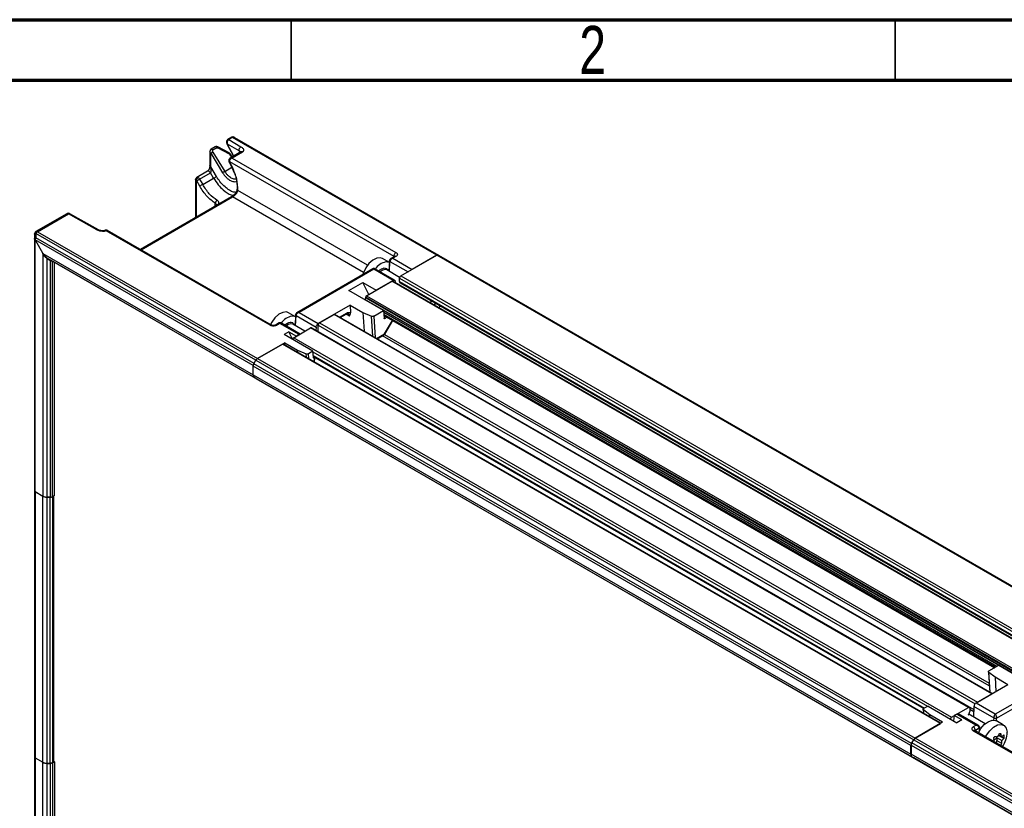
# Model space of a CAD drawing. Header units: millimetres. Extents: x 15 to 415, y 5 to 292.
# Tile 14 of 15: x 293 to 374, y 227 to 292. Entities that reach past the tile are written whole.
import ezdxf

# ---------------------------------------------------------------- set-up
doc = ezdxf.new("R2010")
doc.units = ezdxf.units.MM
doc.styles.add('SLDTEXTSTYLE0', font='TXT', dxfattribs={"width": 0.75})

msp = doc.modelspace()

# ---------------------------------------------------------------- linework, layer by layer
at = {"color": 7, "linetype": 'Continuous', "lineweight": 70}
for p, q in [((15, 292), (415, 292)), ((20, 287), (410, 287))]:
    msp.add_line(p, q, dxfattribs=at)
at = {"color": 7, "linetype": 'Continuous', "lineweight": 35}
for p, q in [((315, 287), (315, 292)), ((365, 287), (365, 292))]:
    msp.add_line(p, q, dxfattribs=at)
at = {"color": 7, "linetype": 'Continuous', "lineweight": 25}
for p, q in [((310.087, 282.258), (309.761, 282.069)), ((310.162, 282.25), (309.836, 282.062)), ((309.836, 282.062), (310.853, 281.468)), ((310.09, 282.258), (310.088, 282.257)), ((327.063, 272.494), (310.162, 282.25)), ((310.3, 282.253), (310.306, 282.252)), ((310.306, 282.252), (327.188, 272.507)), ((308.381, 281.271), (308.383, 281.272)), ((308.709, 281.462), (308.382, 281.273)), ((308.855, 281.382), (308.528, 281.193)), ((309.87, 280.969), (308.924, 281.46)), ((308.925, 281.377), (309.871, 280.886)), ((309.695, 281.711), (310.234, 280.692)), ((309.721, 281.721), (310.675, 281.163)), ((310.258, 280.706), (309.721, 281.721)), ((310.675, 281.163), (310.764, 280.999)), ((310.675, 281.163), (310.792, 281.015)), ((308.278, 281.082), (308.272, 279.919)), ((308.292, 281.018), (308.28, 281.082)), ((308.344, 279.817), (308.35, 280.929)), ((308.35, 280.929), (309.326, 279.324)), ((308.527, 281.039), (309.504, 279.434)), ((309.941, 280.818), (310.077, 280.602)), ((310.842, 281.044), (309.963, 280.536)), ((310.132, 280.634), (309.997, 280.848)), ((310.967, 281.031), (310.113, 280.538)), ((310.113, 280.538), (323.681, 272.706)), ((308.822, 279.013), (308.344, 279.817)), ((309.504, 279.434), (310.094, 279.775)), ((309.873, 280.209), (310.106, 279.753)), ((309.901, 280.263), (323.505, 272.41)), ((310.142, 279.771), (309.909, 280.227)), ((310.106, 279.753), (310.296, 279.318)), ((307.097, 278.765), (307.097, 275.614)), ((307.195, 278.932), (307.199, 278.937)), ((308.076, 279.446), (307.197, 278.939)), ((307.431, 278.795), (308.321, 279.309)), ((307.431, 278.795), (307.682, 278.349)), ((307.682, 278.349), (308.583, 278.87)), ((308.583, 278.87), (308.321, 279.309)), ((307.161, 275.651), (307.161, 278.681)), ((307.437, 278.208), (307.186, 278.654)), ((310.056, 277.322), (302.524, 272.974)), ((302.582, 272.94), (310.156, 277.312)), ((320.995, 271.054), (310.156, 277.312)), ((321.327, 271.657), (310.583, 277.86)), ((308.729, 276.556), (308.729, 276.789)), ((296.444, 275.926), (293.88, 274.446)), ((294.005, 274.433), (296.569, 275.913)), ((298.929, 274.584), (296.569, 275.913)), ((299.052, 274.598), (296.692, 275.927)), ((293.755, 274.229), (293.755, 273.867)), ((293.755, 273.867), (293.755, 253.022)), ((293.88, 274.301), (293.88, 273.939)), ((312.088, 263.79), (293.88, 274.301)), ((311.931, 263.518), (293.88, 273.939)), ((294.005, 274.433), (312.213, 263.922)), ((299.593, 274.55), (299.562, 274.532)), ((313.261, 266.69), (299.695, 274.52)), ((313.386, 266.703), (299.793, 274.55)), ((293.824, 252.922), (293.826, 273.769)), ((293.826, 273.769), (294.462, 272.629)), ((311.867, 263.356), (293.826, 273.769)), ((294.462, 272.629), (294.461, 252.536)), ((294.462, 272.629), (311.86, 262.588)), ((294.873, 272.215), (311.967, 262.347)), ((294.873, 272.215), (295.116, 272.074)), ((323.135, 271.888), (322.563, 272.218)), ((323.556, 272.391), (323.258, 272.219)), ((323.681, 272.379), (323.433, 272.236)), ((323.433, 272.236), (325.024, 271.317)), ((323.505, 272.41), (323.502, 272.361)), ((324.075, 270.77), (327.063, 272.494)), ((327.063, 272.494), (325.024, 271.317)), ((381.51, 241.063), (327.063, 272.494)), ((327.188, 272.507), (381.635, 241.075)), ((294.823, 252.447), (294.823, 272.186)), ((294.823, 272.186), (295.066, 272.046)), ((295.066, 272.046), (295.066, 252.447)), ((312.088, 262.277), (295.116, 272.074)), ((295.243, 252.489), (295.243, 272.001)), ((295.409, 252.585), (295.409, 271.906)), ((323.142, 272.04), (323.103, 271.156)), ((323.148, 271.13), (323.186, 271.981)), ((323.186, 271.981), (324.68, 271.119)), ((321.778, 271.365), (315.48, 267.729)), ((321.853, 271.324), (315.655, 267.746)), ((323.444, 270.406), (321.853, 271.324)), ((323.569, 270.418), (321.929, 271.365)), ((323.981, 270.649), (322.912, 271.266)), ((323.969, 270.586), (378.416, 239.154)), ((323.969, 270.307), (323.969, 270.586)), ((324.075, 270.77), (378.522, 239.338)), ((319.79, 269.566), (320.932, 270.226)), ((320.932, 270.226), (322.032, 269.59)), ((321.425, 269.24), (320.932, 270.226)), ((321.247, 269.137), (323.333, 270.341)), ((323.444, 270.406), (322.032, 269.59)), ((377.78, 238.909), (323.333, 270.341)), ((377.824, 238.935), (323.408, 270.348)), ((323.625, 270.223), (323.621, 270.314)), ((323.969, 270.307), (378.416, 238.876)), ((378.468, 238.761), (324.021, 270.193)), ((324.064, 270.168), (324.021, 270.193)), ((378.511, 238.736), (324.064, 270.168)), ((322.658, 267.91), (319.79, 269.566)), ((321.176, 269.014), (375.623, 237.583)), ((321.176, 268.953), (321.176, 269.014)), ((321.176, 268.953), (375.623, 237.521)), ((321.247, 269.137), (375.694, 237.705)), ((319.877, 268.346), (317.246, 266.827)), ((319.877, 268.346), (319.918, 267.718)), ((319.877, 268.346), (320.937, 267.734)), ((321.085, 268.819), (321.105, 268.831)), ((375.552, 237.399), (321.105, 268.831)), ((327.31, 268.269), (327.31, 268.294)), ((315.357, 267.398), (314.785, 267.728)), ((315.363, 267.55), (315.324, 266.666)), ((315.37, 266.639), (315.408, 267.491)), ((315.408, 267.491), (317.069, 266.532)), ((315.655, 267.746), (317.246, 266.827)), ((317.357, 266.892), (318.56, 267.586)), ((373.007, 236.154), (318.56, 267.586)), ((373.036, 236.171), (318.61, 267.591)), ((319.013, 267.358), (319.588, 267.689)), ((319.057, 267.332), (319.556, 267.62)), ((319.834, 267.453), (319.551, 267.617)), ((320.937, 267.734), (321.647, 267.431)), ((320.937, 267.734), (321.04, 266.187)), ((321.757, 265.773), (321.647, 267.431)), ((321.842, 267.44), (322.658, 267.91)), ((321.842, 267.44), (321.961, 265.656)), ((322.658, 267.91), (322.7, 267.276)), ((373.564, 238.516), (322.658, 267.903)), ((373.422, 238.435), (322.67, 267.734)), ((373.298, 238.363), (322.68, 267.585)), ((322.685, 267.497), (373.225, 238.321)), ((322.95, 267.344), (322.771, 267.241)), ((314, 266.875), (313.702, 266.703)), ((314.075, 266.834), (313.827, 266.691)), ((315.666, 265.915), (314.075, 266.834)), ((315.739, 265.958), (314.15, 266.875)), ((316.145, 266.192), (315.134, 266.776)), ((317.069, 266.532), (317.057, 266.259)), ((317.251, 266.176), (317.251, 266.708)), ((317.251, 266.708), (371.614, 235.325)), ((317.357, 266.892), (371.805, 235.46)), ((322.7, 267.282), (322.771, 267.241)), ((322.74, 265.981), (323.383, 267.094)), ((322.76, 265.961), (323.407, 267.081)), ((314.812, 266.141), (314.419, 265.914)), ((316.809, 264.534), (314.419, 265.914)), ((314.812, 266.141), (315.434, 265.781)), ((315.12, 265.524), (314.812, 266.141)), ((315.218, 265.657), (316.615, 266.463)), ((315.666, 265.915), (315.434, 265.781)), ((371.062, 235.031), (316.615, 266.463)), ((371.137, 235.039), (316.69, 266.47)), ((317.251, 266.176), (371.506, 234.856)), ((322.069, 265.594), (322.74, 265.981)), ((322.113, 265.568), (322.719, 265.918)), ((372.787, 236.824), (322.554, 265.823)), ((322.715, 265.918), (322.718, 265.919)), ((322.729, 265.926), (372.773, 237.036)), ((322.759, 265.962), (322.759, 265.961)), ((314.476, 265.228), (312.213, 263.922)), ((312.213, 263.922), (314.299, 265.126)), ((368.746, 233.694), (314.299, 265.126)), ((368.79, 233.72), (314.374, 265.134)), ((314.476, 265.228), (315.537, 264.616)), ((314.487, 265.069), (314.476, 265.228)), ((315.218, 265.657), (369.666, 234.225)), ((315.537, 264.616), (316.246, 264.313)), ((315.547, 264.456), (315.537, 264.616)), ((316.264, 264.043), (316.246, 264.313)), ((316.809, 264.534), (316.442, 264.322)), ((316.468, 263.925), (316.442, 264.322)), ((316.842, 264.048), (316.809, 264.534)), ((316.812, 264.492), (367.686, 235.123)), ((316.832, 264.195), (367.438, 234.98)), ((316.838, 264.107), (367.365, 234.938)), ((316.944, 264.022), (316.838, 264.105)), ((316.841, 264.063), (316.97, 263.988)), ((366.307, 231.878), (311.86, 263.31)), ((311.86, 262.578), (311.86, 263.31)), ((311.911, 263.484), (312.088, 263.79)), ((366.359, 232.052), (311.911, 263.484)), ((311.931, 263.518), (311.912, 263.479)), ((311.931, 263.518), (312.088, 263.79)), ((312.088, 263.79), (366.535, 232.358)), ((312.213, 263.922), (366.66, 232.49)), ((316.905, 263.673), (316.932, 263.937)), ((316.941, 263.652), (316.973, 263.967)), ((311.86, 262.578), (366.307, 231.146)), ((311.963, 262.349), (366.41, 230.917)), ((312.088, 262.277), (311.963, 262.349)), ((312.088, 262.277), (366.535, 230.845)), ((293.755, 253.203), (293.755, 252.999)), ((293.755, 252.999), (293.755, 230.952)), ((293.824, 252.922), (294.461, 252.536)), ((293.828, 252.897), (294.462, 252.531)), ((293.828, 252.897), (293.828, 230.85)), ((294.462, 230.485), (294.462, 252.531)), ((294.816, 252.447), (295.066, 252.447)), ((294.816, 230.4), (294.816, 252.447)), ((295.066, 252.447), (294.823, 252.447)), ((295.066, 230.4), (295.066, 252.447)), ((295.409, 252.585), (295.243, 252.489)), ((295.243, 252.489), (295.313, 252.53)), ((295.243, 252.489), (295.243, 230.442)), ((295.313, 252.53), (295.313, 230.483)), ((295.357, 230.544), (295.357, 252.555)), ((372.71, 237.984), (372.823, 236.294)), ((372.754, 238.049), (373.569, 238.52)), ((379.482, 238.055), (373.284, 234.477)), ((373.569, 238.52), (376.438, 236.864)), ((373.263, 237.527), (372.739, 237.936)), ((372.85, 236.278), (372.739, 237.936)), ((374.324, 236.914), (373.263, 237.527)), ((373.263, 237.527), (373.342, 236.347)), ((373.39, 234.13), (379.73, 237.79)), ((374.324, 236.914), (371.693, 235.395)), ((371.805, 235.46), (373.007, 236.154)), ((367.309, 234.867), (367.33, 234.563)), ((367.863, 234.409), (367.339, 234.818)), ((367.357, 234.548), (367.339, 234.818)), ((367.721, 235.144), (367.353, 234.931)), ((367.721, 235.144), (370.111, 233.764)), ((369.666, 234.225), (371.062, 235.031)), ((371.168, 234.97), (371.168, 234.692)), ((371.497, 234.656), (371.168, 234.846)), ((371.516, 235.1), (371.479, 234.248)), ((373.178, 234.141), (371.516, 235.1)), ((373.284, 234.477), (371.693, 235.395)), ((368.923, 233.797), (367.863, 234.409)), ((367.873, 234.249), (367.863, 234.409)), ((369.881, 234.35), (369.838, 233.921)), ((370.113, 234.484), (369.881, 234.35)), ((370.504, 233.99), (369.881, 234.35)), ((370.099, 233.771), (370.504, 233.99)), ((370.504, 233.99), (370.111, 233.764)), ((370.113, 234.484), (371.704, 233.565)), ((371.879, 233.549), (370.238, 234.496)), ((371.117, 234.517), (371.073, 234.443)), ((372.455, 233.685), (371.091, 234.472)), ((371.466, 234.256), (371.48, 234.281)), ((373.17, 233.97), (373.178, 234.141)), ((373.974, 233.558), (373.371, 233.907)), ((373.38, 233.901), (373.39, 234.13)), ((368.923, 233.797), (366.66, 232.49)), ((366.66, 232.49), (368.746, 233.694)), ((371.704, 233.565), (371.456, 233.422)), ((371.456, 233.095), (385.019, 225.263)), ((385.174, 225.261), (371.581, 233.108)), ((371.952, 233.3), (371.633, 233.116)), ((371.633, 233.116), (371.635, 233.076)), ((371.952, 233.3), (371.962, 233.076)), ((372.006, 233.157), (371.996, 233.37)), ((366.359, 232.052), (366.535, 232.358)), ((366.379, 232.086), (366.535, 232.358)), ((366.535, 232.358), (384.743, 221.847)), ((384.868, 221.979), (366.66, 232.49)), ((373.177, 232.343), (373.448, 232.518)), ((373.353, 232.604), (373.207, 232.583)), ((373.408, 232.284), (373.788, 232.065)), ((373.448, 232.518), (373.839, 232.292)), ((373.65, 232.648), (373.457, 232.62)), ((373.564, 232.747), (373.81, 232.605)), ((373.751, 232.774), (373.621, 232.849)), ((373.65, 232.648), (373.648, 232.699)), ((373.998, 232.448), (373.65, 232.648)), ((373.824, 232.599), (373.982, 232.754)), ((373.998, 232.448), (373.839, 232.292)), ((373.982, 232.754), (373.995, 232.598)), ((373.995, 232.598), (373.998, 232.448)), ((366.307, 231.146), (366.307, 231.878)), ((366.327, 231.917), (366.311, 231.154)), ((366.327, 231.917), (384.38, 221.493)), ((384.43, 221.666), (366.379, 232.086)), ((293.755, 230.952), (293.755, 210.131)), ((293.824, 230.854), (293.826, 210.027)), ((293.828, 230.85), (294.462, 230.485)), ((383.712, 221.107), (366.311, 231.154)), ((366.535, 230.845), (366.41, 230.917)), ((366.414, 230.915), (383.508, 221.047)), ((383.508, 221.047), (366.535, 230.845)), ((294.462, 210.395), (294.461, 230.485)), ((294.816, 230.4), (295.066, 230.4)), ((295.066, 230.4), (294.823, 230.4)), ((294.823, 210.661), (294.823, 230.4)), ((295.066, 230.4), (295.066, 210.801)), ((295.243, 230.442), (295.409, 230.538)), ((295.243, 230.442), (295.313, 230.483)), ((295.243, 230.442), (295.243, 210.927)), ((295.357, 230.568), (295.409, 230.538)), ((295.409, 230.538), (295.409, 211.023))]:
    msp.add_line(p, q, dxfattribs=at)
at = {"color": 7, "linetype": 'Continuous', "lineweight": 25, "flags": 128}
for points in [[(322.563, 272.218), (322.386, 272.278), (322.085, 272.248), (321.76, 272.083), (321.446, 271.801), (321.177, 271.434), (320.982, 271.019), (320.938, 270.88)], [(323.135, 271.886), (323.121, 271.893), (322.844, 271.932)], [(322.74, 271.299), (322.537, 271.228), (322.376, 271.107)], [(322.912, 271.266), (322.912, 271.266), (322.74, 271.299)], [(326.52, 268.551), (326.576, 268.615), (326.642, 268.679)], [(326.979, 268.485), (326.956, 268.473), (326.83, 268.373)], [(327.286, 268.109), (327.31, 268.27), (327.309, 268.294)], [(314.785, 267.728), (314.608, 267.788), (314.307, 267.758), (313.982, 267.593), (313.668, 267.311), (313.399, 266.943), (313.298, 266.754)], [(315.357, 267.396), (315.343, 267.402), (315.066, 267.442)], [(314.961, 266.809), (314.758, 266.738), (314.598, 266.617)], [(315.134, 266.776), (315.134, 266.776), (314.961, 266.809)], [(317.25, 266.147), (317.251, 266.155), (317.251, 266.176)], [(371.884, 232.933), (372.082, 233.274), (372.373, 233.612), (372.695, 233.851), (373.015, 233.965), (373.298, 233.941), (373.371, 233.907)], [(372.487, 232.585), (372.563, 232.73), (372.825, 233.105), (373.136, 233.398), (373.461, 233.576), (373.767, 233.622), (374.019, 233.529), (374.19, 233.308), (374.263, 232.983)]]:
    msp.add_lwpolyline(points, dxfattribs=at)
at = {"color": 7, "linetype": 'Continuous', "lineweight": 25}
for centre, radius, start, end in [((306.276, 282.967), 4.703, 299.37836, 302.775), ((310.72, 277.274), 2.479, 119.37694, 124.21051), ((309.082, 275.633), 3.056, 117.26381, 122.5668), ((294.005, 274.229), 0.25, 120, 179.96948), ((323.608, 272.277), 0.126, 54.38242, 114.30712), ((327.136, 272.392), 0.126, 65.68605, 125.61817), ((323.142, 270.521), 1.442, 101.89724, 145.05689), ((324.199, 270.575), 0.231, 122.60548, 177.39452), ((323.376, 270.28), 0.0754, 65.69288, 125.61758), ((324.094, 270.295), 0.126, 174.37962, 234.30196), ((321.022, 268.96), 0.154, 302.60548, 357.39452), ((321.329, 269.007), 0.154, 122.60548, 177.39452), ((315.363, 266.031), 1.442, 101.89724, 145.05689), ((318.589, 267.545), 0.0503, 65.69288, 125.61758), ((319.516, 267.68), 0.0719, 304.05635, 7.25583), ((319.599, 267.458), 0.235, 358.78963, 55.97865), ((317.482, 266.697), 0.231, 122.60548, 177.39452), ((316.659, 266.402), 0.0754, 65.69288, 125.61758), ((314.343, 265.065), 0.0754, 65.69288, 125.61758), ((315.344, 265.461), 0.233, 122.67809, 167.52855), ((312.22, 263.297), 0.361, 148.85627, 178.0435), ((312.404, 263.616), 0.361, 121.95467, 151.14439), ((312.11, 262.553), 0.252, 174.37962, 234.30196), ((293.88, 253.012), 0.126, 185.6948, 245.62534), ((294.802, 253.168), 0.721, 241.95976, 271.1441), ((295.073, 252.807), 0.361, 268.8559, 298.04024), ((371.104, 234.981), 0.0655, 350.78596, 129.20329), ((369.791, 234.029), 0.233, 122.67809, 167.52855), ((370.708, 234.653), 0.422, 320.19938, 330.06157), ((370.808, 234.704), 0.361, 328.85627, 358.0435), ((366.851, 232.184), 0.361, 121.95467, 151.14439), ((373.216, 232.246), 0.196, 308.74685, 11.2861), ((373.692, 232.356), 0.293, 146.43348, 194.12257), ((372.211, 232.984), 2.052, 324.18904, 359.95595), ((366.667, 231.866), 0.361, 148.85627, 178.0435), ((293.88, 230.965), 0.126, 185.6948, 245.62534), ((366.557, 231.121), 0.252, 174.37962, 234.30196), ((294.802, 231.121), 0.721, 241.95976, 271.1441), ((295.073, 230.761), 0.361, 268.8559, 298.04024), ((295.282, 230.552), 0.0754, 294.37466, 354.3052)]:
    msp.add_arc(centre, radius, start, end, dxfattribs=at)
for points, knots in [([(309.762, 282.07), (309.747, 282.059), (309.716, 282.038), (309.684, 281.99), (309.665, 281.938), (309.655, 281.872), (309.66, 281.791), (309.684, 281.737), (309.695, 281.711)], [0, 0, 0, 0, 0.152656, 0.298099, 0.434097, 0.55992, 0.788777, 1, 1, 1, 1]), ([(309.836, 282.062), (309.815, 282.047), (309.773, 282.015), (309.728, 281.931), (309.711, 281.85), (309.71, 281.778), (309.717, 281.742), (309.721, 281.721)], [0, 0, 0, 0, 0.223537, 0.460621, 0.717414, 0.828369, 1, 1, 1, 1]), ([(309.763, 282.069), (309.768, 282.072), (309.78, 282.078), (309.806, 282.076), (309.826, 282.067), (309.836, 282.062)], [0, 0, 0, 0, 0.250194, 0.625097, 1, 1, 1, 1]), ([(310.3, 282.254), (310.285, 282.262), (310.253, 282.277), (310.199, 282.286), (310.142, 282.283), (310.107, 282.267), (310.089, 282.259)], [0, 0, 0, 0, 0.223995, 0.466926, 0.726958, 1, 1, 1, 1]), ([(310.162, 282.25), (310.152, 282.255), (310.132, 282.265), (310.107, 282.267), (310.095, 282.26), (310.09, 282.258)], [0, 0, 0, 0, 0.377882, 0.755763, 1, 1, 1, 1]), ([(310.306, 282.252), (310.294, 282.258), (310.271, 282.269), (310.234, 282.273), (310.197, 282.267), (310.174, 282.256), (310.162, 282.25)], [0, 0, 0, 0, 0.260525, 0.513438, 0.759613, 1, 1, 1, 1]), ([(308.381, 281.272), (308.365, 281.261), (308.335, 281.24), (308.305, 281.193), (308.289, 281.142), (308.281, 281.084), (308.288, 281.043), (308.293, 281.019)], [0, 0, 0, 0, 0.207046, 0.404797, 0.590216, 0.762221, 1, 1, 1, 1]), ([(308.383, 281.272), (308.385, 281.274), (308.393, 281.28), (308.414, 281.282), (308.443, 281.275), (308.474, 281.256), (308.504, 281.229), (308.52, 281.205), (308.528, 281.193)], [0, 0, 0, 0, 0.0515607, 0.2412486, 0.4309364, 0.6206243, 0.8103121, 1, 1, 1, 1]), ([(308.527, 281.039), (308.519, 281.056), (308.503, 281.087), (308.496, 281.134), (308.503, 281.166), (308.516, 281.185), (308.524, 281.19), (308.528, 281.193)], [0, 0, 0, 0, 0.308608, 0.5756, 0.797131, 0.898238, 1, 1, 1, 1]), ([(308.924, 281.46), (308.908, 281.467), (308.876, 281.482), (308.821, 281.491), (308.762, 281.486), (308.726, 281.469), (308.708, 281.461)], [0, 0, 0, 0, 0.2226907, 0.4652479, 0.7257429, 1, 1, 1, 1]), ([(308.855, 281.382), (308.847, 281.394), (308.83, 281.417), (308.801, 281.445), (308.77, 281.463), (308.74, 281.47), (308.719, 281.469), (308.711, 281.462), (308.709, 281.461)], [0, 0, 0, 0, 0.1896879, 0.3793757, 0.5690636, 0.7587514, 0.9484393, 1, 1, 1, 1]), ([(308.855, 281.382), (308.86, 281.384), (308.87, 281.389), (308.887, 281.39), (308.906, 281.386), (308.919, 281.38), (308.925, 281.377)], [0, 0, 0, 0, 0.239606, 0.476159, 0.725157, 1, 1, 1, 1]), ([(308.924, 281.46), (308.927, 281.458), (308.933, 281.452), (308.936, 281.434), (308.934, 281.409), (308.928, 281.388), (308.925, 281.377)], [0, 0, 0, 0, 0.249118, 0.499412, 0.749706, 1, 1, 1, 1]), ([(309.721, 281.721), (309.712, 281.716), (309.697, 281.71), (309.698, 281.711), (309.698, 281.712)], [0, 0, 0, 0, 0.637144, 1, 1, 1, 1]), ([(310.853, 281.468), (310.916, 281.423), (311.027, 281.344), (311.076, 281.225), (311.069, 281.149), (311.048, 281.102), (311.014, 281.062), (310.983, 281.042), (310.967, 281.031)], [0, 0, 0, 0, 0.354972, 0.620932, 0.727891, 0.829531, 0.915591, 1, 1, 1, 1]), ([(308.35, 280.929), (308.336, 280.944), (308.314, 280.971), (308.294, 281.002), (308.292, 281.016), (308.292, 281.018)], [0, 0, 0, 0, 0.56017, 0.922492, 1, 1, 1, 1]), ([(309.843, 280.355), (309.843, 280.342), (309.842, 280.317), (309.847, 280.278), (309.857, 280.242), (309.868, 280.22), (309.873, 280.209)], [0, 0, 0, 0, 0.2630931, 0.5176906, 0.7634249, 1, 1, 1, 1]), ([(309.844, 280.354), (309.844, 280.352), (309.842, 280.343), (309.846, 280.325), (309.861, 280.295), (309.885, 280.276), (309.901, 280.263)], [0, 0, 0, 0, 0.063879, 0.310295, 0.551609, 1, 1, 1, 1]), ([(309.965, 280.538), (309.952, 280.529), (309.924, 280.512), (309.888, 280.473), (309.855, 280.42), (309.847, 280.377), (309.843, 280.355)], [0, 0, 0, 0, 0.200484, 0.431825, 0.699123, 1, 1, 1, 1]), ([(309.997, 280.848), (309.98, 280.872), (309.945, 280.921), (309.895, 280.952), (309.869, 280.969)], [0, 0, 0, 0, 0.484204, 1, 1, 1, 1]), ([(309.871, 280.886), (309.874, 280.896), (309.88, 280.917), (309.882, 280.942), (309.879, 280.961), (309.873, 280.966), (309.87, 280.969)], [0, 0, 0, 0, 0.250247, 0.500494, 0.750742, 1, 1, 1, 1]), ([(309.871, 280.886), (309.884, 280.877), (309.912, 280.86), (309.931, 280.832), (309.941, 280.818)], [0, 0, 0, 0, 0.483053, 1, 1, 1, 1]), ([(310.113, 280.538), (310.101, 280.533), (310.069, 280.519), (310.011, 280.478), (309.952, 280.412), (309.911, 280.334), (309.905, 280.286), (309.901, 280.263)], [0, 0, 0, 0, 0.112771, 0.305222, 0.56855, 0.789963, 1, 1, 1, 1]), ([(309.995, 280.847), (309.995, 280.847), (309.996, 280.849), (309.979, 280.84), (309.954, 280.825), (309.941, 280.818)], [0, 0, 0, 0, 0.172335, 0.586167, 1, 1, 1, 1]), ([(309.967, 280.535), (309.983, 280.543), (310.015, 280.558), (310.069, 280.553), (310.101, 280.542), (310.113, 280.538)], [0, 0, 0, 0, 0.40402, 0.780379, 1, 1, 1, 1]), ([(310.967, 281.031), (310.95, 281.039), (310.916, 281.056), (310.873, 281.058), (310.852, 281.047), (310.843, 281.042)], [0, 0, 0, 0, 0.3694, 0.738801, 1, 1, 1, 1]), ([(308.272, 279.915), (308.269, 279.869), (308.264, 279.779), (308.224, 279.64), (308.172, 279.536), (308.119, 279.475), (308.088, 279.455), (308.073, 279.445)], [0, 0, 0, 0, 0.287294, 0.560477, 0.799907, 0.901593, 1, 1, 1, 1]), ([(308.321, 279.309), (308.329, 279.315), (308.345, 279.328), (308.37, 279.376), (308.39, 279.471), (308.387, 279.63), (308.36, 279.747), (308.344, 279.817)], [0, 0, 0, 0, 0.060728, 0.12965, 0.30788, 0.589893, 1, 1, 1, 1]), ([(309.873, 280.21), (309.873, 280.209), (309.872, 280.209), (309.877, 280.211), (309.889, 280.217), (309.903, 280.224), (309.909, 280.227)], [0, 0, 0, 0, 0.075995, 0.383997, 0.691998, 1, 1, 1, 1]), ([(309.909, 280.227), (309.908, 280.23), (309.905, 280.236), (309.902, 280.246), (309.901, 280.255), (309.901, 280.261), (309.901, 280.263)], [0, 0, 0, 0, 0.255316, 0.499996, 0.744679, 1, 1, 1, 1]), ([(310.142, 279.771), (310.136, 279.767), (310.122, 279.761), (310.111, 279.755), (310.105, 279.752), (310.106, 279.753), (310.106, 279.753)], [0, 0, 0, 0, 0.306261, 0.612521, 0.918782, 1, 1, 1, 1]), ([(310.583, 277.86), (310.578, 278.17), (310.569, 278.789), (310.285, 279.444), (310.142, 279.771)], [0, 0, 0, 0, 0.500794, 1, 1, 1, 1]), ([(307.161, 278.681), (307.146, 278.693), (307.114, 278.717), (307.094, 278.748), (307.099, 278.762), (307.1, 278.765)], [0, 0, 0, 0, 0.438027, 0.89986, 1, 1, 1, 1]), ([(307.1, 278.765), (307.099, 278.778), (307.099, 278.792), (307.112, 278.803), (307.114, 278.804)], [0, 0, 0, 0, 0.915069, 1, 1, 1, 1]), ([(307.196, 278.938), (307.184, 278.93), (307.16, 278.913), (307.134, 278.876), (307.118, 278.839), (307.115, 278.813), (307.114, 278.804)], [0, 0, 0, 0, 0.269559, 0.550987, 0.840227, 1, 1, 1, 1]), ([(307.161, 278.681), (307.162, 278.703), (307.164, 278.737), (307.181, 278.786), (307.199, 278.822), (307.222, 278.856), (307.255, 278.895), (307.284, 278.914), (307.302, 278.926)], [0, 0, 0, 0, 0.239494, 0.368384, 0.499999, 0.631614, 0.760505, 1, 1, 1, 1]), ([(307.199, 278.937), (307.201, 278.939), (307.211, 278.951), (307.248, 278.949), (307.284, 278.933), (307.302, 278.926)], [0, 0, 0, 0, 0.100038, 0.561039, 1, 1, 1, 1]), ([(308.321, 279.309), (308.308, 279.329), (308.281, 279.37), (308.231, 279.416), (308.179, 279.448), (308.13, 279.46), (308.094, 279.458), (308.08, 279.447), (308.077, 279.444)], [0, 0, 0, 0, 0.188952, 0.377904, 0.566856, 0.755808, 0.94476, 1, 1, 1, 1]), ([(308.583, 278.87), (308.709, 278.679), (308.945, 278.32), (309.443, 277.828), (309.892, 277.506), (310.167, 277.461), (310.229, 277.451)], [0, 0, 0, 0, 0.270527, 0.509114, 0.888472, 1, 1, 1, 1]), ([(310.43, 277.695), (310.342, 277.704), (310.141, 277.725), (309.798, 277.929), (309.44, 278.214), (309.101, 278.582), (308.914, 278.871), (308.822, 279.013)], [0, 0, 0, 0, 0.163334, 0.370752, 0.581659, 0.793099, 1, 1, 1, 1]), ([(309.326, 279.324), (309.421, 279.188), (309.568, 278.978), (309.808, 278.774), (310.05, 278.627), (310.323, 278.551), (310.486, 278.613), (310.56, 278.641)], [0, 0, 0, 0, 0.257322, 0.397376, 0.5375, 0.791135, 1, 1, 1, 1]), ([(310.47, 278.799), (310.445, 278.79), (310.347, 278.758), (310.168, 278.812), (309.969, 278.921), (309.807, 279.051), (309.645, 279.221), (309.552, 279.362), (309.504, 279.434)], [0, 0, 0, 0, 0.0891662, 0.3564283, 0.503963, 0.6604068, 0.8257543, 1, 1, 1, 1]), ([(310.296, 279.318), (310.3, 279.31), (310.371, 279.149), (310.452, 278.827), (310.535, 278.368), (310.528, 278.087), (310.525, 277.947)], [0, 0, 0, 0, 0.017422, 0.345763, 0.673276, 1, 1, 1, 1]), ([(307.186, 278.654), (307.184, 278.657), (307.181, 278.663), (307.174, 278.67), (307.168, 278.677), (307.163, 278.68), (307.161, 278.681)], [0, 0, 0, 0, 0.255316, 0.499996, 0.744679, 1, 1, 1, 1]), ([(308.729, 276.789), (308.489, 276.963), (308.01, 277.311), (307.628, 277.91), (307.437, 278.208)], [0, 0, 0, 0, 0.500794, 1, 1, 1, 1]), ([(308.873, 277.032), (308.652, 277.194), (308.211, 277.517), (307.858, 278.072), (307.682, 278.349)], [0, 0, 0, 0, 0.500832, 1, 1, 1, 1]), ([(310.525, 277.947), (310.514, 277.889), (310.491, 277.771), (310.374, 277.593), (310.247, 277.461), (310.136, 277.372), (310.083, 277.338), (310.056, 277.322)], [0, 0, 0, 0, 0.238219, 0.484083, 0.738649, 0.868979, 1, 1, 1, 1]), ([(310.583, 277.86), (310.567, 277.872), (310.542, 277.89), (310.528, 277.919), (310.523, 277.937), (310.525, 277.946), (310.525, 277.948)], [0, 0, 0, 0, 0.452328, 0.695785, 0.944397, 1, 1, 1, 1]), ([(310.156, 277.312), (310.141, 277.319), (310.11, 277.333), (310.076, 277.333), (310.061, 277.323), (310.057, 277.319)], [0, 0, 0, 0, 0.41049, 0.820981, 1, 1, 1, 1]), ([(310.156, 277.312), (310.179, 277.326), (310.226, 277.355), (310.325, 277.431), (310.443, 277.547), (310.551, 277.704), (310.572, 277.809), (310.583, 277.86)], [0, 0, 0, 0, 0.123897, 0.255634, 0.512884, 0.762903, 1, 1, 1, 1]), ([(308.873, 277.032), (308.854, 277.02), (308.825, 277.002), (308.791, 276.963), (308.768, 276.929), (308.75, 276.893), (308.732, 276.844), (308.73, 276.811), (308.729, 276.789)], [0, 0, 0, 0, 0.23948, 0.368376, 0.500001, 0.631625, 0.760521, 1, 1, 1, 1]), ([(308.729, 276.789), (308.765, 276.765), (308.84, 276.715), (308.851, 276.664), (308.857, 276.639)], [0, 0, 0, 0, 0.486737, 1, 1, 1, 1]), ([(308.967, 276.693), (308.994, 276.733), (309.047, 276.812), (309.012, 276.929), (308.918, 276.998), (308.873, 277.032)], [0, 0, 0, 0, 0.353044, 0.6876, 1, 1, 1, 1]), ([(296.69, 275.923), (296.679, 275.931), (296.641, 275.956), (296.562, 275.964), (296.488, 275.949), (296.451, 275.929), (296.441, 275.924)], [0, 0, 0, 0, 0.155282, 0.514877, 0.874676, 1, 1, 1, 1]), ([(296.569, 275.913), (296.546, 275.924), (296.499, 275.945), (296.462, 275.932), (296.444, 275.926)], [0, 0, 0, 0, 0.5000511, 1, 1, 1, 1]), ([(293.826, 273.769), (293.805, 273.783), (293.765, 273.811), (293.758, 273.849), (293.755, 273.867)], [0, 0, 0, 0, 0.513077, 1, 1, 1, 1]), ([(293.88, 273.939), (293.866, 273.911), (293.836, 273.853), (293.829, 273.797), (293.826, 273.769)], [0, 0, 0, 0, 0.486923, 1, 1, 1, 1]), ([(298.929, 274.584), (298.951, 274.594), (298.996, 274.613), (299.039, 274.612), (299.052, 274.598), (299.052, 274.598)], [0, 0, 0, 0, 0.4996648, 0.9993297, 1, 1, 1, 1]), ([(299.695, 274.52), (299.685, 274.515), (299.675, 274.51), (299.661, 274.505), (299.628, 274.493), (299.57, 274.472), (299.476, 274.46), (299.341, 274.457), (299.139, 274.487), (299.005, 274.549), (298.929, 274.584)], [0, 0, 0, 0, 0.045763, 0.0471736, 0.0584509, 0.1821863, 0.286151, 0.3961605, 0.6602466, 1, 1, 1, 1]), ([(299.565, 274.534), (299.541, 274.524), (299.493, 274.505), (299.408, 274.504), (299.339, 274.508), (299.272, 274.518), (299.168, 274.542), (299.099, 274.575), (299.052, 274.598)], [0, 0, 0, 0, 0.165861, 0.317856, 0.426171, 0.510266, 0.666149, 1, 1, 1, 1]), ([(299.695, 274.52), (299.675, 274.529), (299.637, 274.546), (299.592, 274.547), (299.572, 274.535), (299.564, 274.53)], [0, 0, 0, 0, 0.39959, 0.775258, 1, 1, 1, 1]), ([(299.793, 274.549), (299.789, 274.551), (299.774, 274.561), (299.744, 274.571), (299.703, 274.578), (299.65, 274.576), (299.615, 274.559), (299.592, 274.549)], [0, 0, 0, 0, 0.055887, 0.253081, 0.450107, 0.642804, 1, 1, 1, 1]), ([(299.695, 274.52), (299.683, 274.53), (299.662, 274.547), (299.626, 274.56), (299.607, 274.553), (299.595, 274.548)], [0, 0, 0, 0, 0.324605, 0.5899, 1, 1, 1, 1]), ([(299.793, 274.549), (299.791, 274.551), (299.78, 274.557), (299.756, 274.558), (299.725, 274.548), (299.705, 274.53), (299.695, 274.52)], [0, 0, 0, 0, 0.098023, 0.417105, 0.689789, 1, 1, 1, 1]), ([(294.462, 272.629), (294.527, 272.538), (294.642, 272.375), (294.802, 272.264), (294.873, 272.215)], [0, 0, 0, 0, 0.559765, 1, 1, 1, 1]), ([(294.823, 272.186), (294.76, 272.239), (294.615, 272.359), (294.517, 272.532), (294.462, 272.629)], [0, 0, 0, 0, 0.440235, 1, 1, 1, 1]), ([(323.318, 272.238), (323.296, 272.229), (323.256, 272.213), (323.209, 272.174), (323.173, 272.132), (323.147, 272.083), (323.143, 272.049), (323.141, 272.032)], [0, 0, 0, 0, 0.231728, 0.407475, 0.594266, 0.792823, 1, 1, 1, 1]), ([(323.433, 272.236), (323.399, 272.224), (323.338, 272.203), (323.272, 272.15), (323.232, 272.103), (323.207, 272.062), (323.191, 272.021), (323.187, 271.994), (323.186, 271.981)], [0, 0, 0, 0, 0.2818, 0.498609, 0.632213, 0.759955, 0.882355, 1, 1, 1, 1]), ([(323.258, 272.219), (323.26, 272.22), (323.275, 272.232), (323.297, 272.235), (323.317, 272.239)], [0, 0, 0, 0, 0.078955, 1, 1, 1, 1]), ([(323.317, 272.239), (323.321, 272.24), (323.34, 272.247), (323.379, 272.246), (323.414, 272.239), (323.433, 272.236)], [0, 0, 0, 0, 0.127124, 0.537842, 1, 1, 1, 1]), ([(323.505, 272.41), (323.512, 272.406), (323.526, 272.397), (323.533, 272.386), (323.537, 272.38)], [0, 0, 0, 0, 0.543776, 1, 1, 1, 1]), ([(323.681, 272.706), (323.703, 272.691), (323.748, 272.661), (323.784, 272.609), (323.8, 272.558), (323.796, 272.499), (323.762, 272.434), (323.706, 272.396), (323.681, 272.379)], [0, 0, 0, 0, 0.161338, 0.32348, 0.456634, 0.590555, 0.812199, 1, 1, 1, 1]), ([(295.243, 272.004), (295.231, 271.999), (295.206, 271.989), (295.162, 271.993), (295.114, 272.011), (295.083, 272.033), (295.066, 272.046)], [0, 0, 0, 0, 0.209451, 0.439134, 0.700111, 1, 1, 1, 1]), ([(321.928, 271.365), (321.926, 271.366), (321.915, 271.373), (321.893, 271.381), (321.863, 271.386), (321.823, 271.385), (321.796, 271.373), (321.779, 271.366)], [0, 0, 0, 0, 0.0459394, 0.2447479, 0.4435566, 0.6382478, 1, 1, 1, 1]), ([(321.853, 271.324), (321.839, 271.34), (321.813, 271.368), (321.788, 271.373), (321.78, 271.365), (321.779, 271.364)], [0, 0, 0, 0, 0.534063, 0.938895, 1, 1, 1, 1]), ([(321.928, 271.364), (321.926, 271.365), (321.917, 271.373), (321.892, 271.367), (321.867, 271.34), (321.853, 271.324)], [0, 0, 0, 0, 0.0906055, 0.4834952, 1, 1, 1, 1]), ([(322.251, 271.179), (322.285, 271.212), (322.357, 271.282), (322.511, 271.386), (322.623, 271.413), (322.696, 271.431)], [0, 0, 0, 0, 0.234786, 0.504559, 1, 1, 1, 1]), ([(322.696, 271.431), (322.763, 271.428), (322.866, 271.423), (322.966, 271.338), (323.017, 271.267), (323.032, 271.211), (323.037, 271.194)], [0, 0, 0, 0, 0.43026, 0.664179, 0.89846, 1, 1, 1, 1]), ([(323.186, 271.981), (323.174, 271.99), (323.15, 272.007), (323.138, 272.029), (323.142, 272.039), (323.142, 272.039)], [0, 0, 0, 0, 0.499194, 0.998387, 1, 1, 1, 1]), ([(315.408, 267.491), (315.396, 267.499), (315.372, 267.516), (315.36, 267.538), (315.363, 267.548), (315.363, 267.548)], [0, 0, 0, 0, 0.499667, 0.999334, 1, 1, 1, 1]), ([(315.54, 267.747), (315.518, 267.738), (315.478, 267.723), (315.431, 267.683), (315.395, 267.642), (315.369, 267.592), (315.365, 267.559), (315.363, 267.541)], [0, 0, 0, 0, 0.232241, 0.407809, 0.594491, 0.793156, 1, 1, 1, 1]), ([(315.655, 267.746), (315.624, 267.735), (315.57, 267.717), (315.505, 267.67), (315.462, 267.624), (315.432, 267.579), (315.413, 267.534), (315.409, 267.505), (315.408, 267.491)], [0, 0, 0, 0, 0.25216, 0.447106, 0.596225, 0.737635, 0.871977, 1, 1, 1, 1]), ([(315.481, 267.728), (315.487, 267.732), (315.503, 267.743), (315.525, 267.746), (315.539, 267.748)], [0, 0, 0, 0, 0.354905, 1, 1, 1, 1]), ([(315.539, 267.748), (315.547, 267.75), (315.582, 267.76), (315.623, 267.752), (315.655, 267.746)], [0, 0, 0, 0, 0.219527, 1, 1, 1, 1]), ([(319.101, 267.358), (319.103, 267.35), (319.109, 267.327), (319.121, 267.305), (319.129, 267.291)], [0, 0, 0, 0, 0.356222, 1, 1, 1, 1]), ([(319.556, 267.618), (319.57, 267.626), (319.608, 267.649), (319.662, 267.663), (319.708, 267.664), (319.722, 267.656), (319.73, 267.651)], [0, 0, 0, 0, 0.15338, 0.426802, 0.715291, 1, 1, 1, 1]), ([(319.588, 267.689), (319.618, 267.705), (319.68, 267.736), (319.768, 267.754), (319.851, 267.751), (319.896, 267.729), (319.918, 267.718)], [0, 0, 0, 0, 0.249869, 0.499995, 0.749869, 1, 1, 1, 1]), ([(319.834, 267.453), (319.86, 267.493), (319.906, 267.564), (319.915, 267.67), (319.918, 267.718)], [0, 0, 0, 0, 0.5512372, 1, 1, 1, 1]), ([(321.842, 267.44), (321.833, 267.435), (321.815, 267.426), (321.783, 267.418), (321.743, 267.413), (321.694, 267.415), (321.663, 267.426), (321.647, 267.431)], [0, 0, 0, 0, 0.1780329, 0.3209751, 0.5009061, 0.7389085, 1, 1, 1, 1]), ([(313.261, 266.69), (313.283, 266.7), (313.327, 266.719), (313.371, 266.717), (313.385, 266.703), (313.386, 266.702)], [0, 0, 0, 0, 0.482328, 0.964656, 1, 1, 1, 1]), ([(313.827, 266.691), (313.802, 266.678), (313.751, 266.652), (313.661, 266.631), (313.573, 266.622), (313.47, 266.624), (313.358, 266.644), (313.292, 266.676), (313.261, 266.69)], [0, 0, 0, 0, 0.160414, 0.321604, 0.454942, 0.589004, 0.81117, 1, 1, 1, 1]), ([(313.702, 266.703), (313.679, 266.693), (313.645, 266.677), (313.588, 266.667), (313.544, 266.665), (313.5, 266.667), (313.458, 266.675), (313.418, 266.686), (313.397, 266.697), (313.386, 266.703)], [0, 0, 0, 0, 0.249164, 0.374625, 0.500126, 0.62555, 0.750763, 0.875628, 1, 1, 1, 1]), ([(313.827, 266.691), (313.804, 266.701), (313.757, 266.723), (313.721, 266.71), (313.702, 266.703)], [0, 0, 0, 0, 0.500018, 1, 1, 1, 1]), ([(314.075, 266.834), (314.061, 266.85), (314.035, 266.878), (314.01, 266.883), (314.002, 266.875), (314, 266.874)], [0, 0, 0, 0, 0.5340632, 0.9388946, 1, 1, 1, 1]), ([(314.149, 266.875), (314.147, 266.876), (314.137, 266.883), (314.115, 266.891), (314.085, 266.896), (314.045, 266.895), (314.018, 266.883), (314.001, 266.875)], [0, 0, 0, 0, 0.045939, 0.244748, 0.443557, 0.638248, 1, 1, 1, 1]), ([(314.15, 266.874), (314.148, 266.875), (314.139, 266.882), (314.114, 266.877), (314.089, 266.849), (314.075, 266.834)], [0, 0, 0, 0, 0.090606, 0.483495, 1, 1, 1, 1]), ([(314.473, 266.689), (314.506, 266.722), (314.579, 266.792), (314.732, 266.896), (314.845, 266.923), (314.918, 266.941)], [0, 0, 0, 0, 0.2347863, 0.5045592, 1, 1, 1, 1]), ([(314.918, 266.941), (314.985, 266.938), (315.088, 266.933), (315.188, 266.848), (315.238, 266.777), (315.254, 266.721), (315.259, 266.704)], [0, 0, 0, 0, 0.43026, 0.664179, 0.89846, 1, 1, 1, 1]), ([(322.718, 265.919), (322.719, 265.919), (322.726, 265.921), (322.732, 265.933), (322.741, 265.952), (322.741, 265.97), (322.74, 265.981)], [0, 0, 0, 0, 0.052994, 0.337045, 0.589746, 1, 1, 1, 1]), ([(322.719, 265.918), (322.725, 265.923), (322.738, 265.932), (322.752, 265.947), (322.758, 265.957), (322.759, 265.961)], [0, 0, 0, 0, 0.4007954, 0.8105612, 1, 1, 1, 1]), ([(322.74, 265.981), (322.747, 265.976), (322.759, 265.965), (322.759, 265.963), (322.759, 265.962)], [0, 0, 0, 0, 0.5006723, 1, 1, 1, 1]), ([(316.442, 264.322), (316.432, 264.317), (316.415, 264.309), (316.382, 264.3), (316.343, 264.296), (316.293, 264.298), (316.262, 264.308), (316.246, 264.313)], [0, 0, 0, 0, 0.178033, 0.320975, 0.500906, 0.738908, 1, 1, 1, 1]), ([(316.97, 263.988), (316.972, 263.98), (316.975, 263.966), (316.967, 263.949), (316.953, 263.938), (316.939, 263.937), (316.932, 263.937)], [0, 0, 0, 0, 0.284886, 0.509201, 0.757521, 1, 1, 1, 1]), ([(316.944, 264.022), (316.95, 264.017), (316.962, 264.007), (316.967, 263.995), (316.97, 263.988)], [0, 0, 0, 0, 0.492895, 1, 1, 1, 1]), ([(372.739, 237.936), (372.73, 237.945), (372.712, 237.963), (372.708, 237.992), (372.716, 238.015), (372.731, 238.033), (372.746, 238.043), (372.754, 238.049)], [0, 0, 0, 0, 0.261071, 0.499094, 0.678995, 0.821945, 1, 1, 1, 1]), ([(367.339, 234.818), (367.329, 234.828), (367.311, 234.846), (367.307, 234.875), (367.315, 234.897), (367.33, 234.916), (367.345, 234.926), (367.353, 234.931)], [0, 0, 0, 0, 0.2610711, 0.4990939, 0.678995, 0.8219447, 1, 1, 1, 1]), ([(370.238, 234.495), (370.237, 234.496), (370.223, 234.511), (370.179, 234.512), (370.135, 234.493), (370.113, 234.484)], [0, 0, 0, 0, 0.0329213, 0.5164606, 1, 1, 1, 1]), ([(373.178, 234.141), (373.179, 234.156), (373.18, 234.186), (373.188, 234.237), (373.201, 234.292), (373.22, 234.352), (373.247, 234.421), (373.271, 234.457), (373.284, 234.477)], [0, 0, 0, 0, 0.128011, 0.262349, 0.403763, 0.552894, 0.74781, 1, 1, 1, 1]), ([(373.284, 234.477), (373.297, 234.456), (373.321, 234.419), (373.349, 234.348), (373.369, 234.286), (373.381, 234.229), (373.389, 234.176), (373.39, 234.145), (373.39, 234.13)], [0, 0, 0, 0, 0.250454, 0.443491, 0.592949, 0.735015, 0.870419, 1, 1, 1, 1]), ([(371.456, 233.422), (371.434, 233.407), (371.39, 233.378), (371.353, 233.326), (371.337, 233.275), (371.341, 233.216), (371.375, 233.151), (371.431, 233.113), (371.456, 233.095)], [0, 0, 0, 0, 0.1604145, 0.3216045, 0.4549425, 0.589004, 0.8111703, 1, 1, 1, 1]), ([(371.58, 233.107), (371.58, 233.108), (371.566, 233.122), (371.522, 233.124), (371.478, 233.105), (371.456, 233.095)], [0, 0, 0, 0, 0.032922, 0.516461, 1, 1, 1, 1]), ([(371.604, 233.094), (371.605, 233.096), (371.611, 233.104), (371.623, 233.111), (371.633, 233.116)], [0, 0, 0, 0, 0.187714, 1, 1, 1, 1]), ([(371.704, 233.565), (371.738, 233.572), (371.779, 233.58), (371.814, 233.57), (371.82, 233.568)], [0, 0, 0, 0, 0.820951, 1, 1, 1, 1]), ([(371.952, 233.3), (371.951, 233.314), (371.949, 233.342), (371.933, 233.386), (371.907, 233.43), (371.866, 233.479), (371.799, 233.532), (371.738, 233.553), (371.704, 233.565)], [0, 0, 0, 0, 0.122053, 0.249022, 0.381625, 0.520493, 0.727213, 1, 1, 1, 1]), ([(371.996, 233.361), (371.994, 233.378), (371.99, 233.412), (371.964, 233.461), (371.928, 233.503), (371.881, 233.542), (371.842, 233.558), (371.819, 233.567)], [0, 0, 0, 0, 0.206965, 0.405499, 0.592256, 0.767935, 1, 1, 1, 1]), ([(371.82, 233.568), (371.836, 233.565), (371.858, 233.562), (371.874, 233.55), (371.878, 233.548)], [0, 0, 0, 0, 0.755728, 1, 1, 1, 1]), ([(371.996, 233.368), (371.994, 233.355), (371.99, 233.33), (371.964, 233.31), (371.952, 233.3)], [0, 0, 0, 0, 0.49976, 1, 1, 1, 1]), ([(373.162, 232.395), (373.157, 232.407), (373.147, 232.432), (373.149, 232.478), (373.162, 232.524), (373.186, 232.565), (373.219, 232.597), (373.255, 232.617), (373.293, 232.623), (373.314, 232.616), (373.324, 232.612)], [0, 0, 0, 0, 0.128144, 0.256346, 0.382997, 0.507427, 0.630479, 0.753574, 0.878075, 1, 1, 1, 1]), ([(373.156, 232.199), (373.16, 232.208), (373.178, 232.24), (373.186, 232.301), (373.179, 232.358), (373.166, 232.386), (373.162, 232.395)], [0, 0, 0, 0, 0.133384, 0.484864, 0.836611, 1, 1, 1, 1]), ([(373.324, 232.612), (373.343, 232.605), (373.38, 232.591), (373.442, 232.606), (373.5, 232.644), (373.548, 232.703), (373.568, 232.751), (373.578, 232.775)], [0, 0, 0, 0, 0.205006, 0.41018, 0.611658, 0.811214, 1, 1, 1, 1]), ([(373.578, 232.775), (373.584, 232.79), (373.596, 232.82), (373.624, 232.855), (373.655, 232.878), (373.686, 232.885), (373.714, 232.876), (373.736, 232.853), (373.749, 232.818), (373.75, 232.789), (373.751, 232.774)], [0, 0, 0, 0, 0.128144, 0.256346, 0.382997, 0.507427, 0.630479, 0.753574, 0.878075, 1, 1, 1, 1]), ([(373.751, 232.774), (373.752, 232.749), (373.753, 232.698), (373.774, 232.639), (373.8, 232.608), (373.818, 232.601), (373.824, 232.599)], [0, 0, 0, 0, 0.295961, 0.592162, 0.88303, 1, 1, 1, 1]), ([(373.839, 232.292), (373.828, 232.267), (373.806, 232.218), (373.788, 232.146), (373.783, 232.095), (373.787, 232.072), (373.788, 232.065)], [0, 0, 0, 0, 0.288532, 0.577087, 0.86586, 1, 1, 1, 1]), ([(373.788, 232.065), (373.788, 232.055), (373.79, 232.035), (373.779, 231.995), (373.759, 231.953), (373.733, 231.913), (373.714, 231.892), (373.704, 231.882)], [0, 0, 0, 0, 0.204972, 0.410038, 0.612622, 0.811655, 1, 1, 1, 1])]:
    msp.add_open_spline(points, degree=3, knots=knots, dxfattribs=at)
for points in [[(310.675, 281.163), (310.678, 281.192), (310.683, 281.248), (310.725, 281.338), (310.783, 281.419), (310.83, 281.451), (310.853, 281.468)], [(308.527, 281.039), (308.512, 281.03), (308.482, 281.013), (308.431, 280.981), (308.382, 280.951), (308.361, 280.936), (308.35, 280.929)], [(308.344, 279.817), (308.323, 279.832), (308.282, 279.862), (308.275, 279.9), (308.272, 279.919)], [(307.186, 278.654), (307.192, 278.659), (307.206, 278.667), (307.233, 278.684), (307.263, 278.702), (307.297, 278.722), (307.332, 278.742), (307.367, 278.761), (307.401, 278.78), (307.421, 278.79), (307.431, 278.795)], [(307.302, 278.926), (307.314, 278.919), (307.338, 278.905), (307.372, 278.874), (307.404, 278.838), (307.422, 278.809), (307.431, 278.795)], [(296.692, 275.927), (296.674, 275.933), (296.638, 275.946), (296.592, 275.924), (296.569, 275.913)], [(293.755, 274.229), (293.757, 274.236), (293.76, 274.251), (293.787, 274.271), (293.826, 274.289), (293.862, 274.297), (293.88, 274.301)], [(293.88, 273.939), (293.862, 273.935), (293.826, 273.926), (293.787, 273.909), (293.76, 273.888), (293.757, 273.874), (293.755, 273.867)], [(293.88, 274.446), (293.889, 274.45), (293.906, 274.457), (293.937, 274.458), (293.971, 274.451), (293.994, 274.439), (294.005, 274.433)], [(294.005, 274.433), (293.994, 274.426), (293.971, 274.411), (293.937, 274.38), (293.906, 274.343), (293.889, 274.315), (293.88, 274.301)], [(294.873, 272.215), (294.87, 272.216), (294.865, 272.217), (294.852, 272.212), (294.838, 272.202), (294.828, 272.191), (294.823, 272.186)], [(323.681, 272.706), (323.659, 272.69), (323.614, 272.658), (323.557, 272.581), (323.516, 272.494), (323.508, 272.438), (323.505, 272.41)], [(327.063, 272.494), (327.074, 272.5), (327.097, 272.512), (327.131, 272.519), (327.162, 272.518), (327.179, 272.511), (327.188, 272.507)], [(295.066, 272.046), (295.071, 272.051), (295.081, 272.062), (295.095, 272.072), (295.107, 272.077), (295.113, 272.075), (295.116, 272.074)], [(323.444, 270.406), (323.467, 270.416), (323.511, 270.436), (323.569, 270.424), (323.61, 270.385), (323.617, 270.338), (323.621, 270.314)], [(317.069, 266.532), (317.073, 266.56), (317.08, 266.615), (317.121, 266.703), (317.179, 266.78), (317.223, 266.811), (317.246, 266.827)], [(322.771, 267.241), (322.762, 267.237), (322.744, 267.229), (322.722, 267.233), (322.705, 267.248), (322.702, 267.266), (322.7, 267.276)], [(316.932, 263.937), (316.919, 263.939), (316.895, 263.944), (316.868, 263.967), (316.848, 264.002), (316.844, 264.033), (316.842, 264.048)], [(312.088, 263.79), (312.097, 263.804), (312.114, 263.832), (312.145, 263.868), (312.179, 263.9), (312.202, 263.915), (312.213, 263.922)], [(311.863, 262.586), (311.864, 262.559), (311.866, 262.504), (311.887, 262.437), (311.919, 262.381), (311.951, 262.358), (311.967, 262.347)], [(293.755, 253.022), (293.756, 253.013), (293.758, 252.995), (293.772, 252.968), (293.793, 252.943), (293.814, 252.929), (293.824, 252.922)], [(294.461, 252.536), (294.486, 252.523), (294.535, 252.496), (294.625, 252.468), (294.722, 252.45), (294.789, 252.448), (294.823, 252.447)], [(295.066, 252.447), (295.082, 252.447), (295.115, 252.448), (295.162, 252.457), (295.206, 252.47), (295.23, 252.483), (295.243, 252.489)], [(371.693, 235.395), (371.671, 235.38), (371.626, 235.348), (371.569, 235.271), (371.527, 235.183), (371.52, 235.128), (371.516, 235.1)], [(373.39, 234.13), (373.374, 234.124), (373.344, 234.112), (373.284, 234.109), (373.224, 234.118), (373.194, 234.133), (373.178, 234.141)], [(371.633, 233.116), (371.631, 233.144), (371.625, 233.201), (371.584, 233.292), (371.526, 233.373), (371.48, 233.406), (371.456, 233.422)], [(366.66, 232.49), (366.649, 232.483), (366.626, 232.468), (366.592, 232.437), (366.561, 232.4), (366.544, 232.372), (366.535, 232.358)], [(366.379, 232.086), (366.371, 232.072), (366.356, 232.045), (366.34, 232.001), (366.329, 231.958), (366.328, 231.931), (366.327, 231.917)], [(294.461, 230.49), (294.486, 230.476), (294.535, 230.45), (294.625, 230.422), (294.722, 230.403), (294.789, 230.401), (294.823, 230.4)], [(295.243, 230.442), (295.23, 230.436), (295.206, 230.423), (295.162, 230.41), (295.115, 230.402), (295.082, 230.4), (295.066, 230.4)]]:
    msp.add_open_spline(points, degree=3, dxfattribs=at)

# ---------------------------------------------------------------- texts
at = {"color": 7, "linetype": 'Continuous', "lineweight": 0, "insert": (339.96, 291.482), "char_height": 3.969, "attachment_point": 2, "style": 'SLDTEXTSTYLE0'}
msp.add_mtext('2', dxfattribs=at)

doc.saveas('drawing.dxf')
